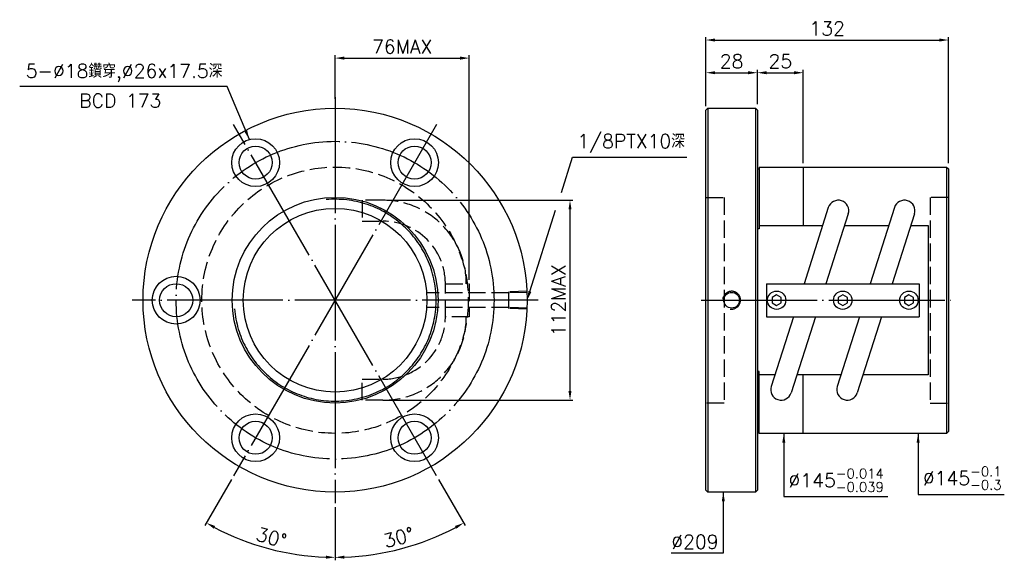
# Model space of a CAD drawing. Header units: millimetres. Extents: x 474 to 1010, y 116 to 410.
import ezdxf
from ezdxf.enums import TextEntityAlignment as Align

# ---------------------------------------------------------------- set-up
doc = ezdxf.new("R2010")
doc.units = ezdxf.units.MM
doc.header["$LTSCALE"] = 3.151899
for name, pattern in [('CENTER', [22, 20, -1, 0, -1]), ('DASHED', [4, 3, -1]), ('THIN', [200000, 200000, 0])]:
    doc.linetypes.add(name, pattern=pattern)
for name, color, linetype in [('NT', 7, 'Continuous'), ('NT-DIM', 2, 'Continuous'), ('SH-DIM', 2, 'Continuous')]:
    doc.layers.add(name, color=color, linetype=linetype)
doc.styles.get("Standard").update_dxf_attribs({"font": 'simplex.shx', "bigfont": 'chineset.shx'})
doc.dimstyles.new('ISO-25', dxfattribs={"dimscale": 2.5, "dimtxt": 3, "dimasz": 2, "dimexe": 0.646, "dimexo": 0.862, "dimgap": 1, "dimtad": 1, "dimdec": 3, "dimdsep": 46, "dimtxsty": 'Standard', "dimcen": 1.5, "dimclrd": 256, "dimclre": 256, "dimclrt": 256, "dimazin": 2, "dimtfac": 1, "dimtdec": 3, "dimtmove": 0, "dimatfit": 3, "dimfxl": 0, "dimtolj": 1, "dimlwd": -1, "dimlwe": -1, "dimarcsym": 0})

# ---------------------------------------------------------------- blocks, each defined once
blk = doc.blocks.new('*D66')
at = {"layer": 'Defpoints', "color": 0}
for p in [(979.9, 399.12), (847.9, 360.95), (979.9, 329.95)]:
    blk.add_point(p, dxfattribs=at)
at = {"layer": 'NT-DIM'}
for p, q in [((847.9, 363.11), (847.9, 400.73)), ((852.9, 399.12), (974.9, 399.12)), ((979.9, 332.11), (979.9, 400.73))]:
    blk.add_line(p, q, dxfattribs=at)
for points in [[(852.9, 399.95), (852.9, 398.28), (847.9, 399.12)], [(974.9, 399.95), (974.9, 398.28), (979.9, 399.12)]]:
    blk.add_solid(points, dxfattribs=at)
at = {"layer": 'NT-DIM', "insert": (913.9, 405.37), "char_height": 7.5, "attachment_point": 5}
blk.add_mtext('\\A1;132', dxfattribs=at)
blk = doc.blocks.new('*D67')
at = {"layer": 'Defpoints', "color": 0}
for p in [(900.9, 381.31), (875.9, 361.95), (900.9, 329.95)]:
    blk.add_point(p, dxfattribs=at)
at = {"layer": 'NT-DIM'}
for p, q in [((875.9, 364.11), (875.9, 382.92)), ((880.9, 381.31), (895.9, 381.31)), ((900.9, 332.11), (900.9, 382.92))]:
    blk.add_line(p, q, dxfattribs=at)
for points in [[(880.9, 382.14), (880.9, 380.47), (875.9, 381.31)], [(895.9, 382.14), (895.9, 380.47), (900.9, 381.31)]]:
    blk.add_solid(points, dxfattribs=at)
at = {"layer": 'NT-DIM', "insert": (888.4, 387.56), "char_height": 7.5, "attachment_point": 5}
blk.add_mtext('\\A1;25', dxfattribs=at)
blk = doc.blocks.new('*D68')
at = {"layer": 'Defpoints', "color": 0}
for p in [(875.9, 381.31), (847.9, 361.95), (875.9, 361.95)]:
    blk.add_point(p, dxfattribs=at)
at = {"layer": 'NT-DIM'}
for p, q in [((847.9, 364.11), (847.9, 382.92)), ((852.9, 381.31), (870.9, 381.31)), ((875.9, 364.11), (875.9, 382.92))]:
    blk.add_line(p, q, dxfattribs=at)
for points in [[(852.9, 382.14), (852.9, 380.47), (847.9, 381.31)], [(870.9, 382.14), (870.9, 380.47), (875.9, 381.31)]]:
    blk.add_solid(points, dxfattribs=at)
at = {"layer": 'NT-DIM', "insert": (861.9, 387.56), "char_height": 7.5, "attachment_point": 5}
blk.add_mtext('\\A1;28', dxfattribs=at)
blk = doc.blocks.new('*D69')
at = {"layer": 'Defpoints', "color": 0}
for p in [(719.11, 389.27), (646.11, 364.95), (719.11, 266.45)]:
    blk.add_point(p, dxfattribs=at)
at = {"layer": 'NT-DIM'}
for p, q in [((646.11, 367.11), (646.11, 390.88)), ((651.11, 389.27), (714.11, 389.27)), ((719.11, 268.61), (719.11, 390.88))]:
    blk.add_line(p, q, dxfattribs=at)
for points in [[(651.11, 390.1), (651.11, 388.43), (646.11, 389.27)], [(714.11, 390.1), (714.11, 388.43), (719.11, 389.27)]]:
    blk.add_solid(points, dxfattribs=at)
at = {"layer": 'NT-DIM', "insert": (682.61, 395.52), "char_height": 7.5, "attachment_point": 5}
blk.add_mtext('\\A1;76MAX', dxfattribs=at)
blk = doc.blocks.new('*D70')
at = {"layer": 'Defpoints', "color": 0}
for p in [(672.1, 311.86), (773.95, 311.86), (672.1, 203.04)]:
    blk.add_point(p, dxfattribs=at)
at = {"layer": 'NT-DIM'}
for p, q in [((674.26, 311.86), (775.56, 311.86)), ((773.95, 208.04), (773.95, 306.86)), ((674.26, 203.04), (775.56, 203.04))]:
    blk.add_line(p, q, dxfattribs=at)
for points in [[(773.11, 306.86), (774.78, 306.86), (773.95, 311.86)], [(773.11, 208.04), (774.78, 208.04), (773.95, 203.04)]]:
    blk.add_solid(points, dxfattribs=at)
at = {"layer": 'NT-DIM', "insert": (767.7, 257.45), "char_height": 7.5, "attachment_point": 5, "rotation": 90}
blk.add_mtext('\\A1;112MAX', dxfattribs=at)
blk = doc.blocks.new('*D73')
at = {"layer": 'Defpoints', "color": 0}
for p in [(646.11, 367.95), (701.36, 353.15), (590.86, 161.76), (646.11, 146.95), (598.23, 125.88)]:
    blk.add_point(p, dxfattribs=at)
at = {"layer": 'SH-DIM'}
for p, q in [((589.79, 159.89), (575.3, 134.8)), ((646.11, 144.8), (646.11, 115.82))]:
    blk.add_line(p, q, dxfattribs=at)
blk.add_arc((646.11, 257.45), 140.01, 242.0462, 267.9538, dxfattribs=at)
for points in [[(580.08, 133.05), (580.89, 134.5), (576.11, 136.2)], [(641.13, 118.36), (641.1, 116.7), (646.11, 117.44)]]:
    blk.add_solid(points, dxfattribs=at)
at = {"layer": 'SH-DIM', "insert": (611.49, 128.25), "char_height": 7.5, "attachment_point": 5, "rotation": 345}
blk.add_mtext('\\A1;30°', dxfattribs=at)
blk = doc.blocks.new('*D74')
at = {"layer": 'Defpoints', "color": 0}
for p in [(646.11, 257.45), (701.36, 161.76), (646.11, 146.95), (670.43, 119.57)]:
    blk.add_point(p, dxfattribs=at)
at = {"layer": 'SH-DIM'}
for p, q in [((702.44, 159.89), (716.93, 134.8)), ((646.11, 144.8), (646.11, 115.82))]:
    blk.add_line(p, q, dxfattribs=at)
blk.add_arc((646.11, 257.45), 140.01, 272.0462, 297.9538, dxfattribs=at)
for points in [[(711.34, 134.5), (712.15, 133.05), (716.12, 136.2)], [(651.13, 116.7), (651.1, 118.36), (646.11, 117.44)]]:
    blk.add_solid(points, dxfattribs=at)
at = {"layer": 'SH-DIM', "insert": (680.73, 128.25), "char_height": 7.5, "attachment_point": 5, "rotation": 15}
blk.add_mtext('\\A1;30°', dxfattribs=at)

msp = doc.modelspace()

# ---------------------------------------------------------------- linework, layer by layer
at = {"layer": 'NT', "color": 3, "linetype": 'CENTER'}
for p, q in [((646.1145, 367.9522), (646.1145, 146.9522)), ((701.3645, 353.148), (590.8645, 161.7564)), ((701.3645, 161.7564), (590.8645, 353.148)), ((756.6145, 257.4522), (535.6145, 257.4522)), ((845.3777, 257.4522), (982.4207, 257.4522))]:
    msp.add_line(p, q, dxfattribs=at)
at = {"layer": 'NT', "color": 7, "linetype": 'Continuous'}
for p, q in [((847.8992, 360.9522), (848.8992, 361.9522)), ((847.8992, 153.9522), (847.8992, 360.9522)), ((848.8992, 361.9522), (874.8992, 361.9522)), ((848.8992, 361.9522), (848.8992, 152.9522)), ((874.8992, 361.9522), (875.8992, 360.9522)), ((874.8992, 361.9522), (874.8992, 152.9522)), ((875.8992, 360.9522), (875.8992, 153.9522)), ((875.8992, 328.9522), (876.8992, 328.9522)), ((876.8992, 329.9522), (876.8992, 296.3399)), ((876.8992, 329.9522), (978.8992, 329.9522)), ((900.8992, 329.9522), (900.8992, 298.1493)), ((978.8992, 329.9522), (978.8992, 184.9522)), ((978.8992, 329.9522), (979.8992, 328.9522)), ((979.8992, 328.9522), (979.8992, 185.9522)), ((914.5295, 307.8967), (901.2904, 266.4522)), ((950.5295, 307.8967), (937.2904, 266.4522)), ((925.3889, 304.4278), (913.2579, 266.4522)), ((961.3889, 304.4278), (949.2579, 266.4522)), ((876.8992, 296.3399), (875.8992, 296.3399)), ((880.8992, 266.4522), (963.8992, 266.4522)), ((880.8992, 266.4522), (880.8992, 248.4522)), ((963.8992, 266.4522), (963.8992, 248.4522)), ((880.8992, 248.4522), (963.8992, 248.4522)), ((895.5404, 248.4522), (883.4095, 210.4767)), ((907.508, 248.4522), (894.2689, 207.0078)), ((931.5404, 248.4522), (919.4095, 210.4767)), ((943.508, 248.4522), (930.2689, 207.0078)), ((876.8992, 218.5646), (875.8992, 218.5646)), ((876.8992, 184.9522), (876.8992, 218.5646)), ((900.8992, 184.9522), (900.8992, 216.7552)), ((875.8992, 185.9522), (876.8992, 185.9522)), ((978.8992, 184.9522), (876.8992, 184.9522)), ((979.8992, 185.9522), (978.8992, 184.9522)), ((848.8992, 152.9522), (847.8992, 153.9522)), ((874.8992, 152.9522), (848.8992, 152.9522)), ((875.8992, 153.9522), (874.8992, 152.9522))]:
    msp.add_line(p, q, dxfattribs=at)
at = {"layer": 'NT', "color": 1, "linetype": 'DASHED'}
for p, q in [((847.8992, 313.4522), (857.8992, 313.4522)), ((857.8992, 313.4522), (857.8992, 201.4522)), ((979.8992, 313.4522), (969.8992, 313.4522)), ((969.8992, 313.4522), (969.8992, 201.4522)), ((857.8992, 201.4522), (847.8992, 201.4522)), ((969.8992, 201.4522), (979.8992, 201.4522))]:
    msp.add_line(p, q, dxfattribs=at)
for points in [[(672.1049, 311.8618), (660.8857, 311.8618), (660.8857, 300.4618), (672.1049, 300.4618)], [(706.1145, 266.4522), (719.1145, 266.4522), (719.1145, 248.4522), (706.1145, 248.4522), (706.1145, 266.4522)], [(672.1049, 203.0427), (660.8857, 203.0427), (660.8857, 214.4427), (672.1049, 214.4427)]]:
    msp.add_lwpolyline(points, dxfattribs=at)
at = {"layer": 'NT', "color": 7, "linetype": 'Continuous'}
for points in [[(876.8992, 298.1493), (911.4158, 298.1493)], [(923.3833, 298.1493), (947.4158, 298.1493)], [(959.3833, 298.1493), (968.8992, 298.1493), (968.8992, 216.7552), (933.3826, 216.7552)], [(885.4151, 216.7552), (876.8992, 216.7552)], [(921.4151, 216.7552), (897.3826, 216.7552)]]:
    msp.add_lwpolyline(points, dxfattribs=at)
for points in [[(886.3992, 260.339), (883.8992, 258.8956), (883.8992, 256.0089), (886.3992, 254.5655), (888.8992, 256.0089), (888.8992, 258.8956)], [(922.3992, 260.339), (919.8992, 258.8956), (919.8992, 256.0089), (922.3992, 254.5655), (924.8992, 256.0089), (924.8992, 258.8956)], [(958.3992, 260.339), (955.8992, 258.8956), (955.8992, 256.0089), (958.3992, 254.5655), (960.8992, 256.0089), (960.8992, 258.8956)]]:
    msp.add_lwpolyline(points, close=True, dxfattribs=at)
for centre, radius in [((646.1145, 257.4522), 104.5), ((602.8645, 332.3634), 13), ((689.3645, 332.3634), 13), ((602.8645, 332.3634), 9), ((689.3645, 332.3634), 9), ((646.1145, 257.4522), 56), ((646.1145, 257.4522), 50), ((559.6145, 257.4522), 13), ((559.6145, 257.4522), 9), ((861.8992, 257.4522), 4.2812), ((886.3992, 257.4522), 5), ((922.3992, 257.4522), 5), ((958.3992, 257.4522), 5), ((602.8645, 182.541), 13), ((689.3645, 182.541), 13), ((602.8645, 182.541), 9), ((689.3645, 182.541), 9)]:
    msp.add_circle(centre, radius, dxfattribs=at)
at = {"layer": 'NT', "color": 3, "linetype": 'CENTER'}
msp.add_circle((646.1145, 257.4522), 86.5, dxfattribs=at)
at = {"layer": 'NT', "color": 1, "linetype": 'DASHED'}
msp.add_circle((646.1145, 257.4522), 72.5, dxfattribs=at)
at = {"layer": 'NT', "color": 5, "linetype": 'THIN'}
for centre, radius, start, end in [((646.1145, 257.4522), 54.956, 185, 95), ((861.8992, 257.4522), 4.8616, 260.785844, 174.121002)]:
    msp.add_arc(centre, radius, start, end, dxfattribs=at)
at = {"layer": 'NT', "color": 1, "linetype": 'DASHED'}
for centre, radius, start, end in [((672.1049, 266.4522), 45.4096, 0, 90), ((672.1049, 266.4522), 34.0096, 0, 90), ((672.1049, 248.4522), 45.4096, 270, 0), ((672.1049, 248.4522), 34.0096, 270, 0)]:
    msp.add_arc(centre, radius, start, end, dxfattribs=at)
at = {"layer": 'NT', "color": 7, "linetype": 'Continuous'}
for centre, start, end in [((919.9592, 306.1622), 342.284356, 162.284356), ((955.9592, 306.1622), 342.284356, 162.284356), ((888.8392, 208.7422), 162.284356, 342.284356), ((924.8392, 208.7422), 162.284356, 342.284356)]:
    msp.add_arc(centre, 5.7, start, end, dxfattribs=at)
at = {"layer": 'SH-DIM', "color": 1, "linetype": 'DASHED'}
for p, q in [((740.6194, 261.4229), (696.1194, 261.4229)), ((750.6145, 262.3162), (740.6194, 262.0039)), ((740.6194, 252.9006), (740.6194, 262.0039)), ((750.6145, 261.7352), (740.6194, 261.4229)), ((740.6194, 253.4816), (696.1194, 253.4816)), ((750.6145, 253.1692), (740.6194, 253.4816)), ((750.6145, 252.5882), (740.6194, 252.9006))]:
    msp.add_line(p, q, dxfattribs=at)
at = {"layer": 'SH-DIM'}
for points in [[(769.2452, 316.1731), (775.304, 335.2694), (775.404, 335.2694), (837.5468, 335.2694)], [(752.1266, 262.2181), (766.1399, 306.3856)]]:
    msp.add_lwpolyline(points, dxfattribs=at)
msp.add_solid([(752.9209, 261.9661), (750.6145, 257.4522), (751.3323, 262.4701)], dxfattribs=at)

# ---------------------------------------------------------------- texts
at = {"layer": 'NT-DIM'}
msp.add_text('BCD 173', height=7.5, dxfattribs=at).set_placement((529.2033, 369.8429), align=Align.TOP_CENTER)
at = {"layer": 'NT-DIM', "char_height": 7.5}
for s, insert, attachment_point in [('5-%%C18鑽穿,%%C26x17.5深', (584.8236, 376.2367), 9), ('\\A1;%%C145{\\H0.7x;\\S-0.1^ -0.3;}', (966.0127, 154.2265), 7), ('\\A1;%%C145{\\H0.7x;\\S-0.014^ -0.039;}', (892.8981, 153.1065), 7), ('\\A1;\\A1;%%c209', (854.7841, 122.1607), 9)]:
    msp.add_mtext(s, dxfattribs=dict(at, insert=insert, attachment_point=attachment_point))
at = {"layer": 'SH-DIM', "insert": (777.904, 337.7694), "char_height": 7.5, "attachment_point": 7}
msp.add_mtext('\\A1;1/8PTX10深', dxfattribs=at)

# ---------------------------------------------------------------- dimensions: what is measured, and where the dimension line sits
at = {"layer": 'NT-DIM'}
dim = msp.add_linear_dim(base=(979.8992, 399.1179), p1=(847.8992, 360.9522), p2=(979.8992, 329.9522), dimstyle='ISO-25', dxfattribs=at)
dim.commit()
dim.dimension.update_dxf_attribs({"geometry": '*D66', "text_midpoint": (913.8992, 399.1179), "dimtype": 160})
dim = msp.add_linear_dim(base=(719.1145, 389.2679), p1=(646.1145, 364.9522), p2=(719.1145, 266.4522), text='76MAX', dimstyle='ISO-25', dxfattribs=at)
dim.commit()
dim.dimension.update_dxf_attribs({"geometry": '*D69', "text_midpoint": (682.6145, 389.2679), "dimtype": 160})
for base, p1, p2, picture, middle in [((875.8992, 381.3055), (847.8992, 361.9522), (875.8992, 361.9522), '*D68', (861.8992, 387.5555)), ((900.8992, 381.3055), (875.8992, 361.9522), (900.8992, 329.9522), '*D67', (888.3992, 387.5555))]:
    dim = msp.add_linear_dim(base=base, p1=p1, p2=p2, dimstyle='ISO-25', dxfattribs=at)
    dim.commit()
    dim.dimension.update_dxf_attribs({"geometry": picture, "text_midpoint": middle})
dim = msp.add_linear_dim(base=(773.9462, 311.8622), p1=(672.1045, 203.0422), p2=(672.1045, 311.8622), angle=90, text='112MAX', dimstyle='ISO-25', dxfattribs=at)
dim.commit()
dim.dimension.update_dxf_attribs({"geometry": '*D70', "text_midpoint": (773.9462, 257.4522), "dimtype": 160})
at = {"layer": 'SH-DIM'}
dim = msp.add_angular_dim_2l(base=(598.2271, 125.8828), line1=((646.1145, 367.9522), (646.1145, 146.9522)), line2=((701.3645, 353.148), (590.8645, 161.7564)), dimstyle='ISO-25', dxfattribs=at)
dim.commit()
dim.dimension.update_dxf_attribs({"geometry": '*D73', "text_midpoint": (611.494, 128.2469)})
dim = msp.add_angular_dim_3p(base=(670.4275, 119.5661), center=(646.1145, 257.4522), p1=(646.1145, 146.9522), p2=(701.3645, 161.7564), dimstyle='ISO-25', override={"dimtmove": 1}, dxfattribs=at)
dim.commit()
dim.dimension.update_dxf_attribs({"geometry": '*D74', "text_midpoint": (680.735, 128.2469)})

# ---------------------------------------------------------------- leaders
at = {"layer": 'NT-DIM', "annotation_type": 0, "has_hookline": 1}
for points, hookline_direction, text_width in [([(599.4451, 344.9057), (587.4236, 373.7367), (587.3236, 373.7367)], 1, 110.3571), ([(890.2981, 184.9522), (890.2981, 150.6065), (890.3981, 150.6065)], 0, 54.0357), ([(963.4127, 184.9522), (963.4127, 151.7265), (963.5127, 151.7265)], 0, 44.2857), ([(857.3841, 152.9522), (857.3841, 119.6607), (857.2841, 119.6607)], 1, 25.7143)]:
    msp.add_leader(points, dimstyle='ISO-25', dxfattribs=dict(at, hookline_direction=hookline_direction, text_width=text_width))

doc.saveas('drawing.dxf')
